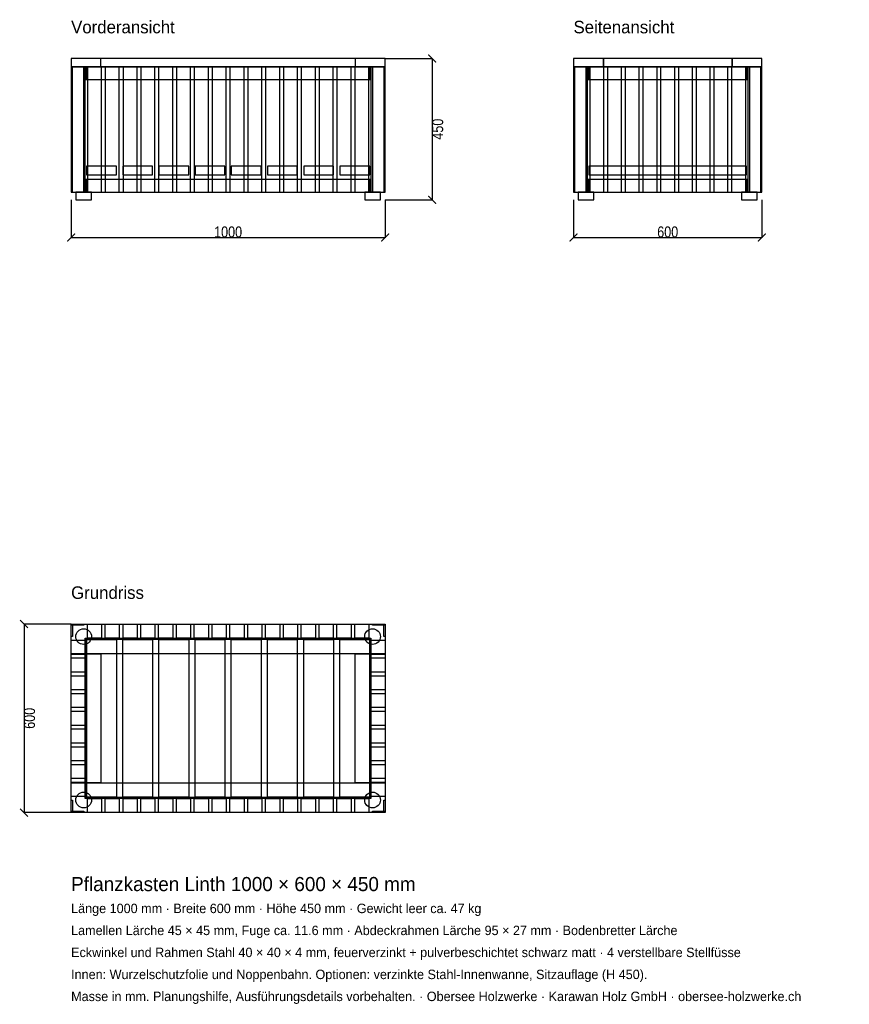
# Model space of a CAD drawing. Header units: millimetres. Extents: x -164 to 2478, y -3610 to -477.
import ezdxf

# ---------------------------------------------------------------- set-up
doc = ezdxf.new("R2010")
doc.units = ezdxf.units.MM
for name, color, linetype in [('2D_Ansichten', 7, 'Continuous'), ('2D_Masse', 1, 'Continuous'), ('2D_Text', 7, 'Continuous')]:
    doc.layers.add(name, color=color, linetype=linetype)
doc.styles.add('OpenSansCondensed-Light', font='OpenSansCondensed-Light.ttf')
doc.dimstyles.new('EZDXF', dxfattribs={"dimtxt": 35, "dimasz": 25, "dimexe": 0.375, "dimexo": 0.125, "dimgap": 0.1, "dimtad": 1, "dimdec": 0, "dimzin": 12, "dimdsep": 46, "dimtxsty": 'OpenSansCondensed-Light', "dimblk": 'ARCHTICK', "dimcen": 2.5, "dimazin": 3, "dimtfac": 0.5, "dimtmove": 2, "dimatfit": 3})

# ---------------------------------------------------------------- blocks, each defined once
blk = doc.blocks.new('_ARCHTICK')
at = {"color": 0, "linetype": 'BYBLOCK', "const_width": 0.15}
blk.add_lwpolyline([(-0.5, -0.5), (0.5, 0.5)], dxfattribs=at)

msp = doc.modelspace()

# ---------------------------------------------------------------- linework, layer by layer
at = {"layer": '2D_Ansichten'}
for points in [[(0, -627), (1000, -627), (1000, -600), (0, -600)], [(0, -627), (1000, -627), (1000, -600), (0, -600)], [(0, -627), (95, -627), (95, -600), (0, -600)], [(905, -627), (1000, -627), (1000, -600), (905, -600)], [(1600, -627), (1695, -627), (1695, -600), (1600, -600)], [(1695, -627), (2105, -627), (2105, -600), (1695, -600)], [(1695, -627), (2105, -627), (2105, -600), (1695, -600)], [(2105, -627), (2200, -627), (2200, -600), (2105, -600)], [(0, -1025), (40, -1025), (40, -627), (0, -627)], [(0, -1025), (4, -1025), (4, -627), (0, -627)], [(0, -1025), (40, -1025), (40, -627), (0, -627)], [(0, -1025), (4, -1025), (4, -627), (0, -627)], [(0, -1025), (45, -1025), (45, -627), (0, -627)], [(0, -1025), (45, -1025), (45, -627), (0, -627)], [(0, -1025), (45, -1025), (45, -627), (0, -627)], [(0, -1025), (45, -1025), (45, -627), (0, -627)], [(0, -1025), (45, -1025), (45, -627), (0, -627)], [(0, -1025), (45, -1025), (45, -627), (0, -627)], [(0, -1025), (45, -1025), (45, -627), (0, -627)], [(0, -1025), (45, -1025), (45, -627), (0, -627)], [(0, -1025), (45, -1025), (45, -627), (0, -627)], [(45, -667), (955, -667), (955, -627), (45, -627)], [(45, -667), (955, -667), (955, -627), (45, -627)], [(45, -667), (49, -667), (49, -627), (45, -627)], [(51.8, -1025), (96.8, -1025), (96.8, -627), (51.8, -627)], [(51.8, -1025), (96.8, -1025), (96.8, -627), (51.8, -627)], [(108.5, -1025), (153.5, -1025), (153.5, -627), (108.5, -627)], [(108.5, -1025), (153.5, -1025), (153.5, -627), (108.5, -627)], [(165.3, -1025), (210.3, -1025), (210.3, -627), (165.3, -627)], [(165.3, -1025), (210.3, -1025), (210.3, -627), (165.3, -627)], [(222.1, -1025), (267.1, -1025), (267.1, -627), (222.1, -627)], [(222.1, -1025), (267.1, -1025), (267.1, -627), (222.1, -627)], [(278.8, -1025), (323.8, -1025), (323.8, -627), (278.8, -627)], [(278.8, -1025), (323.8, -1025), (323.8, -627), (278.8, -627)], [(335.6, -1025), (380.6, -1025), (380.6, -627), (335.6, -627)], [(335.6, -1025), (380.6, -1025), (380.6, -627), (335.6, -627)], [(392.4, -1025), (437.4, -1025), (437.4, -627), (392.4, -627)], [(392.4, -1025), (437.4, -1025), (437.4, -627), (392.4, -627)], [(449.1, -1025), (494.1, -1025), (494.1, -627), (449.1, -627)], [(449.1, -1025), (494.1, -1025), (494.1, -627), (449.1, -627)], [(505.9, -1025), (550.9, -1025), (550.9, -627), (505.9, -627)], [(505.9, -1025), (550.9, -1025), (550.9, -627), (505.9, -627)], [(562.6, -1025), (607.6, -1025), (607.6, -627), (562.6, -627)], [(562.6, -1025), (607.6, -1025), (607.6, -627), (562.6, -627)], [(619.4, -1025), (664.4, -1025), (664.4, -627), (619.4, -627)], [(619.4, -1025), (664.4, -1025), (664.4, -627), (619.4, -627)], [(676.2, -1025), (721.2, -1025), (721.2, -627), (676.2, -627)], [(676.2, -1025), (721.2, -1025), (721.2, -627), (676.2, -627)], [(732.9, -1025), (777.9, -1025), (777.9, -627), (732.9, -627)], [(732.9, -1025), (777.9, -1025), (777.9, -627), (732.9, -627)], [(789.7, -1025), (834.7, -1025), (834.7, -627), (789.7, -627)], [(789.7, -1025), (834.7, -1025), (834.7, -627), (789.7, -627)], [(846.5, -1025), (891.5, -1025), (891.5, -627), (846.5, -627)], [(846.5, -1025), (891.5, -1025), (891.5, -627), (846.5, -627)], [(903.2, -1025), (948.2, -1025), (948.2, -627), (903.2, -627)], [(903.2, -1025), (948.2, -1025), (948.2, -627), (903.2, -627)], [(951, -667), (955, -667), (955, -627), (951, -627)], [(955, -1025), (1000, -1025), (1000, -627), (955, -627)], [(955, -1025), (1000, -1025), (1000, -627), (955, -627)], [(955, -1025), (1000, -1025), (1000, -627), (955, -627)], [(955, -1025), (1000, -1025), (1000, -627), (955, -627)], [(955, -1025), (1000, -1025), (1000, -627), (955, -627)], [(955, -1025), (1000, -1025), (1000, -627), (955, -627)], [(955, -1025), (1000, -1025), (1000, -627), (955, -627)], [(955, -1025), (1000, -1025), (1000, -627), (955, -627)], [(955, -1025), (1000, -1025), (1000, -627), (955, -627)], [(960, -1025), (1000, -1025), (1000, -627), (960, -627)], [(960, -1025), (1000, -1025), (1000, -627), (960, -627)], [(996, -1025), (1000, -1025), (1000, -627), (996, -627)], [(996, -1025), (1000, -1025), (1000, -627), (996, -627)], [(1600, -1025), (1604, -1025), (1604, -627), (1600, -627)], [(1600, -1025), (1640, -1025), (1640, -627), (1600, -627)], [(1600, -1025), (1604, -1025), (1604, -627), (1600, -627)], [(1600, -1025), (1640, -1025), (1640, -627), (1600, -627)], [(1600, -1025), (1645, -1025), (1645, -627), (1600, -627)], [(1600, -1025), (1645, -1025), (1645, -627), (1600, -627)], [(1600, -1025), (1645, -1025), (1645, -627), (1600, -627)], [(1600, -1025), (1645, -1025), (1645, -627), (1600, -627)], [(1600, -1025), (1645, -1025), (1645, -627), (1600, -627)], [(1600, -1025), (1645, -1025), (1645, -627), (1600, -627)], [(1600, -1025), (1645, -1025), (1645, -627), (1600, -627)], [(1600, -1025), (1645, -1025), (1645, -627), (1600, -627)], [(1600, -1025), (1645, -1025), (1645, -627), (1600, -627)], [(1600, -1025), (1645, -1025), (1645, -627), (1600, -627)], [(1600, -1025), (1645, -1025), (1645, -627), (1600, -627)], [(1600, -1025), (1645, -1025), (1645, -627), (1600, -627)], [(1600, -1025), (1645, -1025), (1645, -627), (1600, -627)], [(1600, -1025), (1645, -1025), (1645, -627), (1600, -627)], [(1600, -1025), (1645, -1025), (1645, -627), (1600, -627)], [(1600, -1025), (1645, -1025), (1645, -627), (1600, -627)], [(1645, -667), (1649, -667), (1649, -627), (1645, -627)], [(1649, -667), (2151, -667), (2151, -627), (1649, -627)], [(1649, -667), (2151, -667), (2151, -627), (1649, -627)], [(1651.5, -1025), (1696.5, -1025), (1696.5, -627), (1651.5, -627)], [(1651.5, -1025), (1696.5, -1025), (1696.5, -627), (1651.5, -627)], [(1708, -1025), (1753, -1025), (1753, -627), (1708, -627)], [(1708, -1025), (1753, -1025), (1753, -627), (1708, -627)], [(1764.5, -1025), (1809.5, -1025), (1809.5, -627), (1764.5, -627)], [(1764.5, -1025), (1809.5, -1025), (1809.5, -627), (1764.5, -627)], [(1821, -1025), (1866, -1025), (1866, -627), (1821, -627)], [(1821, -1025), (1866, -1025), (1866, -627), (1821, -627)], [(1877.5, -1025), (1922.5, -1025), (1922.5, -627), (1877.5, -627)], [(1877.5, -1025), (1922.5, -1025), (1922.5, -627), (1877.5, -627)], [(1934, -1025), (1979, -1025), (1979, -627), (1934, -627)], [(1934, -1025), (1979, -1025), (1979, -627), (1934, -627)], [(1990.5, -1025), (2035.5, -1025), (2035.5, -627), (1990.5, -627)], [(1990.5, -1025), (2035.5, -1025), (2035.5, -627), (1990.5, -627)], [(2047, -1025), (2092, -1025), (2092, -627), (2047, -627)], [(2047, -1025), (2092, -1025), (2092, -627), (2047, -627)], [(2103.5, -1025), (2148.5, -1025), (2148.5, -627), (2103.5, -627)], [(2103.5, -1025), (2148.5, -1025), (2148.5, -627), (2103.5, -627)], [(2151, -667), (2155, -667), (2155, -627), (2151, -627)], [(2155, -1025), (2200, -1025), (2200, -627), (2155, -627)], [(2155, -1025), (2200, -1025), (2200, -627), (2155, -627)], [(2155, -1025), (2200, -1025), (2200, -627), (2155, -627)], [(2155, -1025), (2200, -1025), (2200, -627), (2155, -627)], [(2155, -1025), (2200, -1025), (2200, -627), (2155, -627)], [(2155, -1025), (2200, -1025), (2200, -627), (2155, -627)], [(2155, -1025), (2200, -1025), (2200, -627), (2155, -627)], [(2155, -1025), (2200, -1025), (2200, -627), (2155, -627)], [(2155, -1025), (2200, -1025), (2200, -627), (2155, -627)], [(2155, -1025), (2200, -1025), (2200, -627), (2155, -627)], [(2155, -1025), (2200, -1025), (2200, -627), (2155, -627)], [(2155, -1025), (2200, -1025), (2200, -627), (2155, -627)], [(2155, -1025), (2200, -1025), (2200, -627), (2155, -627)], [(2155, -1025), (2200, -1025), (2200, -627), (2155, -627)], [(2155, -1025), (2200, -1025), (2200, -627), (2155, -627)], [(2155, -1025), (2200, -1025), (2200, -627), (2155, -627)], [(2160, -1025), (2200, -1025), (2200, -627), (2160, -627)], [(2160, -1025), (2200, -1025), (2200, -627), (2160, -627)], [(2196, -1025), (2200, -1025), (2200, -627), (2196, -627)], [(2196, -1025), (2200, -1025), (2200, -627), (2196, -627)], [(49, -970), (144, -970), (144, -943), (49, -943)], [(164.3, -970), (259.3, -970), (259.3, -943), (164.3, -943)], [(279.6, -970), (374.6, -970), (374.6, -943), (279.6, -943)], [(394.9, -970), (489.9, -970), (489.9, -943), (394.9, -943)], [(510.1, -970), (605.1, -970), (605.1, -943), (510.1, -943)], [(625.4, -970), (720.4, -970), (720.4, -943), (625.4, -943)], [(740.7, -970), (835.7, -970), (835.7, -943), (740.7, -943)], [(856, -970), (951, -970), (951, -943), (856, -943)], [(1649, -970), (2151, -970), (2151, -943), (1649, -943)], [(1649, -970), (2151, -970), (2151, -943), (1649, -943)], [(1649, -970), (2151, -970), (2151, -943), (1649, -943)], [(1649, -970), (2151, -970), (2151, -943), (1649, -943)], [(1649, -970), (2151, -970), (2151, -943), (1649, -943)], [(1649, -970), (2151, -970), (2151, -943), (1649, -943)], [(1649, -970), (2151, -970), (2151, -943), (1649, -943)], [(1649, -970), (2151, -970), (2151, -943), (1649, -943)], [(45, -1025), (955, -1025), (955, -985), (45, -985)], [(45, -1025), (955, -1025), (955, -985), (45, -985)], [(45, -1025), (49, -1025), (49, -985), (45, -985)], [(951, -1025), (955, -1025), (955, -985), (951, -985)], [(1645, -1025), (1649, -1025), (1649, -985), (1645, -985)], [(1649, -1025), (2151, -1025), (2151, -985), (1649, -985)], [(1649, -1025), (2151, -1025), (2151, -985), (1649, -985)], [(2151, -1025), (2155, -1025), (2155, -985), (2151, -985)], [(15, -1050), (65, -1050), (65, -1025), (15, -1025)], [(15, -1050), (65, -1050), (65, -1025), (15, -1025)], [(935, -1050), (985, -1050), (985, -1025), (935, -1025)], [(935, -1050), (985, -1050), (985, -1025), (935, -1025)], [(1615, -1050), (1665, -1050), (1665, -1025), (1615, -1025)], [(1615, -1050), (1665, -1050), (1665, -1025), (1615, -1025)], [(2135, -1050), (2185, -1050), (2185, -1025), (2135, -1025)], [(2135, -1050), (2185, -1050), (2185, -1025), (2135, -1025)], [(0, -2400), (40, -2400), (40, -2404), (0, -2404)], [(0, -2400), (4, -2400), (4, -2440), (0, -2440)], [(0, -2400), (1000, -2400), (1000, -2495), (0, -2495)], [(51.8, -2400), (96.8, -2400), (96.8, -2445), (51.8, -2445)], [(108.5, -2400), (153.5, -2400), (153.5, -2445), (108.5, -2445)], [(165.3, -2400), (210.3, -2400), (210.3, -2445), (165.3, -2445)], [(222.1, -2400), (267.1, -2400), (267.1, -2445), (222.1, -2445)], [(278.8, -2400), (323.8, -2400), (323.8, -2445), (278.8, -2445)], [(335.6, -2400), (380.6, -2400), (380.6, -2445), (335.6, -2445)], [(392.4, -2400), (437.4, -2400), (437.4, -2445), (392.4, -2445)], [(449.1, -2400), (494.1, -2400), (494.1, -2445), (449.1, -2445)], [(505.9, -2400), (550.9, -2400), (550.9, -2445), (505.9, -2445)], [(562.6, -2400), (607.6, -2400), (607.6, -2445), (562.6, -2445)], [(619.4, -2400), (664.4, -2400), (664.4, -2445), (619.4, -2445)], [(676.2, -2400), (721.2, -2400), (721.2, -2445), (676.2, -2445)], [(732.9, -2400), (777.9, -2400), (777.9, -2445), (732.9, -2445)], [(789.7, -2400), (834.7, -2400), (834.7, -2445), (789.7, -2445)], [(846.5, -2400), (891.5, -2400), (891.5, -2445), (846.5, -2445)], [(903.2, -2400), (948.2, -2400), (948.2, -2445), (903.2, -2445)], [(960, -2400), (1000, -2400), (1000, -2404), (960, -2404)], [(996, -2400), (1000, -2400), (1000, -2440), (996, -2440)], [(15, -2440), (15.5, -2435.1), (16.9, -2430.4), (19.2, -2426.1), (22.3, -2422.3), (26.1, -2419.2), (30.4, -2416.9), (35.1, -2415.5), (40, -2415), (44.9, -2415.5), (49.6, -2416.9), (53.9, -2419.2), (57.7, -2422.3), (60.8, -2426.1), (63.1, -2430.4), (64.5, -2435.1), (65, -2440), (64.5, -2444.9), (63.1, -2449.6), (60.8, -2453.9), (57.7, -2457.7), (53.9, -2460.8), (49.6, -2463.1), (44.9, -2464.5), (40, -2465), (35.1, -2464.5), (30.4, -2463.1), (26.1, -2460.8), (22.3, -2457.7), (19.2, -2453.9), (16.9, -2449.6), (15.5, -2444.9)], [(935, -2440), (935.5, -2435.1), (936.9, -2430.4), (939.2, -2426.1), (942.3, -2422.3), (946.1, -2419.2), (950.4, -2416.9), (955.1, -2415.5), (960, -2415), (964.9, -2415.5), (969.6, -2416.9), (973.9, -2419.2), (977.7, -2422.3), (980.8, -2426.1), (983.1, -2430.4), (984.5, -2435.1), (985, -2440), (984.5, -2444.9), (983.1, -2449.6), (980.8, -2453.9), (977.7, -2457.7), (973.9, -2460.8), (969.6, -2463.1), (964.9, -2464.5), (960, -2465), (955.1, -2464.5), (950.4, -2463.1), (946.1, -2460.8), (942.3, -2457.7), (939.2, -2453.9), (936.9, -2449.6), (935.5, -2444.9)], [(0, -2451.5), (45, -2451.5), (45, -2496.5), (0, -2496.5)], [(45, -2445), (955, -2445), (955, -2449), (45, -2449)], [(45, -2445), (955, -2445), (955, -2449), (45, -2449)], [(45, -2449), (49, -2449), (49, -2951), (45, -2951)], [(45, -2449), (49, -2449), (49, -2951), (45, -2951)], [(49, -2449), (144, -2449), (144, -2951), (49, -2951)], [(164.3, -2449), (259.3, -2449), (259.3, -2951), (164.3, -2951)], [(279.6, -2449), (374.6, -2449), (374.6, -2951), (279.6, -2951)], [(394.9, -2449), (489.9, -2449), (489.9, -2951), (394.9, -2951)], [(510.1, -2449), (605.1, -2449), (605.1, -2951), (510.1, -2951)], [(625.4, -2449), (720.4, -2449), (720.4, -2951), (625.4, -2951)], [(740.7, -2449), (835.7, -2449), (835.7, -2951), (740.7, -2951)], [(856, -2449), (951, -2449), (951, -2951), (856, -2951)], [(951, -2449), (955, -2449), (955, -2951), (951, -2951)], [(951, -2449), (955, -2449), (955, -2951), (951, -2951)], [(955, -2451.5), (1000, -2451.5), (1000, -2496.5), (955, -2496.5)], [(0, -2495), (95, -2495), (95, -2905), (0, -2905)], [(905, -2495), (1000, -2495), (1000, -2905), (905, -2905)], [(0, -2508), (45, -2508), (45, -2553), (0, -2553)], [(955, -2508), (1000, -2508), (1000, -2553), (955, -2553)], [(0, -2564.5), (45, -2564.5), (45, -2609.5), (0, -2609.5)], [(955, -2564.5), (1000, -2564.5), (1000, -2609.5), (955, -2609.5)], [(0, -2621), (45, -2621), (45, -2666), (0, -2666)], [(955, -2621), (1000, -2621), (1000, -2666), (955, -2666)], [(0, -2677.5), (45, -2677.5), (45, -2722.5), (0, -2722.5)], [(955, -2677.5), (1000, -2677.5), (1000, -2722.5), (955, -2722.5)], [(0, -2734), (45, -2734), (45, -2779), (0, -2779)], [(955, -2734), (1000, -2734), (1000, -2779), (955, -2779)], [(0, -2790.5), (45, -2790.5), (45, -2835.5), (0, -2835.5)], [(955, -2790.5), (1000, -2790.5), (1000, -2835.5), (955, -2835.5)], [(0, -2847), (45, -2847), (45, -2892), (0, -2892)], [(955, -2847), (1000, -2847), (1000, -2892), (955, -2892)], [(0, -2903.5), (45, -2903.5), (45, -2948.5), (0, -2948.5)], [(0, -2905), (1000, -2905), (1000, -3000), (0, -3000)], [(955, -2903.5), (1000, -2903.5), (1000, -2948.5), (955, -2948.5)], [(15, -2960), (15.5, -2955.1), (16.9, -2950.4), (19.2, -2946.1), (22.3, -2942.3), (26.1, -2939.2), (30.4, -2936.9), (35.1, -2935.5), (40, -2935), (44.9, -2935.5), (49.6, -2936.9), (53.9, -2939.2), (57.7, -2942.3), (60.8, -2946.1), (63.1, -2950.4), (64.5, -2955.1), (65, -2960), (64.5, -2964.9), (63.1, -2969.6), (60.8, -2973.9), (57.7, -2977.7), (53.9, -2980.8), (49.6, -2983.1), (44.9, -2984.5), (40, -2985), (35.1, -2984.5), (30.4, -2983.1), (26.1, -2980.8), (22.3, -2977.7), (19.2, -2973.9), (16.9, -2969.6), (15.5, -2964.9)], [(935, -2960), (935.5, -2955.1), (936.9, -2950.4), (939.2, -2946.1), (942.3, -2942.3), (946.1, -2939.2), (950.4, -2936.9), (955.1, -2935.5), (960, -2935), (964.9, -2935.5), (969.6, -2936.9), (973.9, -2939.2), (977.7, -2942.3), (980.8, -2946.1), (983.1, -2950.4), (984.5, -2955.1), (985, -2960), (984.5, -2964.9), (983.1, -2969.6), (980.8, -2973.9), (977.7, -2977.7), (973.9, -2980.8), (969.6, -2983.1), (964.9, -2984.5), (960, -2985), (955.1, -2984.5), (950.4, -2983.1), (946.1, -2980.8), (942.3, -2977.7), (939.2, -2973.9), (936.9, -2969.6), (935.5, -2964.9)], [(0, -2960), (4, -2960), (4, -3000), (0, -3000)], [(45, -2951), (955, -2951), (955, -2955), (45, -2955)], [(45, -2951), (955, -2951), (955, -2955), (45, -2955)], [(51.8, -2955), (96.8, -2955), (96.8, -3000), (51.8, -3000)], [(108.5, -2955), (153.5, -2955), (153.5, -3000), (108.5, -3000)], [(165.3, -2955), (210.3, -2955), (210.3, -3000), (165.3, -3000)], [(222.1, -2955), (267.1, -2955), (267.1, -3000), (222.1, -3000)], [(278.8, -2955), (323.8, -2955), (323.8, -3000), (278.8, -3000)], [(335.6, -2955), (380.6, -2955), (380.6, -3000), (335.6, -3000)], [(392.4, -2955), (437.4, -2955), (437.4, -3000), (392.4, -3000)], [(449.1, -2955), (494.1, -2955), (494.1, -3000), (449.1, -3000)], [(505.9, -2955), (550.9, -2955), (550.9, -3000), (505.9, -3000)], [(562.6, -2955), (607.6, -2955), (607.6, -3000), (562.6, -3000)], [(619.4, -2955), (664.4, -2955), (664.4, -3000), (619.4, -3000)], [(676.2, -2955), (721.2, -2955), (721.2, -3000), (676.2, -3000)], [(732.9, -2955), (777.9, -2955), (777.9, -3000), (732.9, -3000)], [(789.7, -2955), (834.7, -2955), (834.7, -3000), (789.7, -3000)], [(846.5, -2955), (891.5, -2955), (891.5, -3000), (846.5, -3000)], [(903.2, -2955), (948.2, -2955), (948.2, -3000), (903.2, -3000)], [(996, -2960), (1000, -2960), (1000, -3000), (996, -3000)], [(0, -2996), (40, -2996), (40, -3000), (0, -3000)], [(960, -2996), (1000, -2996), (1000, -3000), (960, -3000)]]:
    msp.add_lwpolyline(points, close=True, dxfattribs=at)

# ---------------------------------------------------------------- texts
at = {"layer": '2D_Text'}
for s, height, p in [('Vorderansicht', 40, (0, -520)), ('Seitenansicht', 40, (1600, -520)), ('Grundriss', 40, (0, -2320)), ('Pflanzkasten Linth 1000 × 600 × 450 mm', 45, (0, -3250)), ('Länge 1000 mm · Breite 600 mm · Höhe 450 mm · Gewicht leer ca. 47 kg', 30, (0, -3320)), ('Lamellen Lärche 45 × 45 mm, Fuge ca. 11.6 mm · Abdeckrahmen Lärche 95 × 27 mm · Bodenbretter Lärche', 30, (0, -3390)), ('Eckwinkel und Rahmen Stahl 40 × 40 × 4 mm, feuerverzinkt + pulverbeschichtet schwarz matt · 4 verstellbare Stellfüsse', 30, (0, -3460)), ('Innen: Wurzelschutzfolie und Noppenbahn. Optionen: verzinkte Stahl-Innenwanne, Sitzauflage (H 450).', 30, (0, -3530)), ('Masse in mm. Planungshilfe, Ausführungsdetails vorbehalten. · Obersee Holzwerke · Karawan Holz GmbH · obersee-holzwerke.ch', 30, (0, -3600))]:
    msp.add_text(s, height=height, dxfattribs=at).set_placement(p)

# ---------------------------------------------------------------- dimensions: what is measured, and where the dimension line sits
at = {"layer": '2D_Masse'}
for base, p1, p2 in [((1150, -600), (1000, -600), (1000, -1050)), ((-150, -2400), (0, -2400), (0, -3000))]:
    msp.add_linear_dim(base=base, p1=p1, p2=p2, angle=90, dimstyle='EZDXF', dxfattribs=at).render()
for base, p1, p2 in [((0, -1170), (0, -1050), (1000, -1050)), ((1600, -1170), (1600, -1050), (2200, -1050))]:
    msp.add_linear_dim(base=base, p1=p1, p2=p2, dimstyle='EZDXF', dxfattribs=at).render()

doc.saveas('drawing.dxf')
